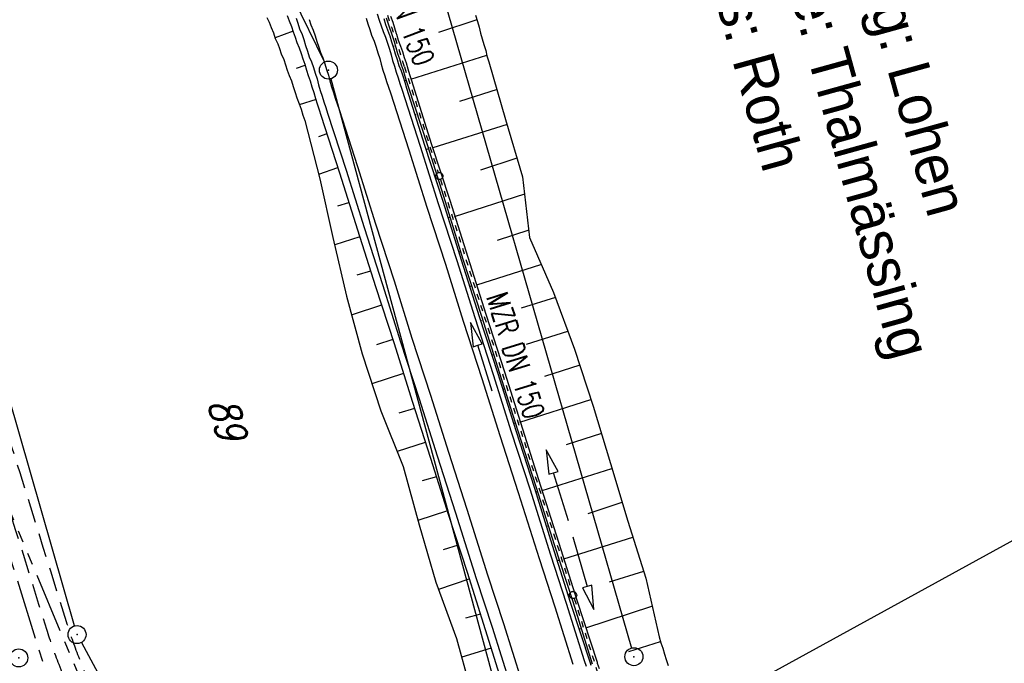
# Model space of a CAD drawing. Extents: x 447258 to 447844, y 441190 to 442763.
# Tile 62 of 123: x 447566 to 447648, y 441744 to 441797. Entities that reach past the tile are written whole.
import ezdxf

# ---------------------------------------------------------------- set-up
doc = ezdxf.new("R2010")
doc.units = 0
doc.header["$LTSCALE"] = 2
doc.header["$MEASUREMENT"] = 0
for name, pattern in [('AUSGEZOGEN', [0]), ('GESTRICH-X2', [1.5, 1, -0.5]), ('PHANTOMX2', [5, 2.5, -0.5, 0.5, -0.5, 0.5, -0.5]), ('STRICHLINIEX2', [0.5, 0.25, -0.25])]:
    doc.linetypes.add(name, pattern=pattern)
doc.layers.get('0').update_dxf_attribs({"linetype": 'AUSGEZOGEN'})
for name, color, linetype in [('207-FLSTNR', 8, 'AUSGEZOGEN'), ('207-GRENZL', 8, 'AUSGEZOGEN'), ('207-GRENZP', 8, 'AUSGEZOGEN'), ('207-GRENZP-BAB', 7, 'AUSGEZOGEN'), ('BOESCHG', 250, 'AUSGEZOGEN'), ('DB-Wegboeschungen', 15, 'CONTINUOUS'), ('DB-Wege', 15, 'CONTINUOUS'), ('DB-Wegleitungen', 15, 'CONTINUOUS'), ('FBRTOP', 250, 'AUSGEZOGEN'), ('Lichtwellenleiter COLT', 46, 'PHANTOMX2'), ('Lichtwellenleiter GLH', 46, 'PHANTOMX2'), ('SCHRIFT', 7, 'AUSGEZOGEN'), ('WEG', 250, 'GESTRICH-X2')]:
    doc.layers.add(name, color=color, linetype=linetype)
doc.styles.add('ROMANS', font='romans.shx', dxfattribs={"width": 0.8})
doc.styles.add('UNIR-H', font='unir_h.shx', dxfattribs={"width": 0.8})

# ---------------------------------------------------------------- blocks, each defined once
blk = doc.blocks.new('GST')
at = {"color": 0}
blk.add_circle((0, 0), 0.75, dxfattribs=at)
blk.add_point((0, 0), dxfattribs=at)

msp = doc.modelspace()

# ---------------------------------------------------------------- linework, layer by layer
at = {"layer": '207-GRENZL'}
for p, q in [((447581.239, 441814.475), (447591.291, 441793.874)), ((447597.728, 441811.36), (447616.882, 441745.01)), ((447570.453, 441746.851), (447555.137, 441800.109)), ((447591.817, 441792.476), (447605.664, 441741.404)), ((447667.392, 441764.229), (447619.107, 441737.76)), ((447571.02, 441745.472), (447587.98, 441714.458))]:
    msp.add_line(p, q, dxfattribs=at)
at = {"layer": 'BOESCHG'}
msp.add_lwpolyline([(447490.874, 441774.634, 0.000732), (447503.191, 441735.269, 0.001058), (447504.239, 441731.961, 0.000049), (447527.037, 441660.553, 0.012987), (447548.526, 441598.847, 0.008782), (447584.24, 441509.076)], format="xyb", dxfattribs=at)
at = {"layer": 'DB-Wegboeschungen', "linetype": 'Continuous'}
for p, q in [((447586.493, 441797.594), (447586.693, 441797.194)), ((447586.693, 441797.194), (447586.843, 441796.744)), ((447588.193, 441797.744), (447588.343, 441797.294)), ((447588.343, 441797.294), (447588.543, 441796.844)), ((447596.243, 441797.494), (447596.393, 441796.994)), ((447596.443, 441797.544), (447596.593, 441797.044)), ((447596.793, 441797.694), (447596.993, 441797.194)), ((447596.993, 441797.194), (447597.279, 441796.239)), ((447603.993, 441797.393), (447600.793, 441796.343)), ((447603.893, 441797.793), (447604.043, 441797.243)), ((447604.043, 441797.243), (447604.193, 441796.793)), ((447586.843, 441796.744), (447587.043, 441796.294)), ((447588.693, 441796.444), (447587.193, 441795.894)), ((447588.543, 441796.844), (447588.693, 441796.394)), ((447588.693, 441796.394), (447588.843, 441795.944)), ((447596.393, 441796.994), (447596.716, 441796.126)), ((447596.593, 441797.044), (447596.943, 441796.094)), ((447604.193, 441796.793), (447604.293, 441796.293)), ((447587.043, 441796.294), (447587.193, 441795.844)), ((447587.193, 441795.844), (447587.393, 441795.394)), ((447588.843, 441795.944), (447588.993, 441795.494)), ((447596.716, 441796.126), (447596.743, 441796.044)), ((447596.743, 441796.044), (447596.893, 441795.544)), ((447596.893, 441795.544), (447597.043, 441795.044)), ((447596.943, 441796.094), (447597.093, 441795.594)), ((447597.093, 441795.594), (447597.243, 441795.094)), ((447597.279, 441796.239), (447597.293, 441796.194)), ((447597.293, 441796.194), (447597.443, 441795.694)), ((447597.443, 441795.694), (447597.643, 441795.194)), ((447604.293, 441796.293), (447604.443, 441795.793)), ((447604.443, 441795.793), (447604.593, 441795.343)), ((447587.393, 441795.394), (447587.543, 441794.994)), ((447587.543, 441794.994), (447587.693, 441794.544)), ((447588.993, 441795.494), (447589.193, 441795.044)), ((447589.193, 441795.044), (447589.343, 441794.594)), ((447596.993, 441795.194), (447597.093, 441795.194)), ((447597.043, 441795.044), (447597.193, 441794.544)), ((447597.243, 441795.094), (447597.393, 441794.594)), ((447597.643, 441795.194), (447597.793, 441794.744)), ((447597.793, 441794.744), (447597.943, 441794.244)), ((447604.593, 441795.343), (447604.743, 441794.843)), ((447604.743, 441794.843), (447604.843, 441794.393)), ((447587.693, 441794.544), (447587.893, 441794.094)), ((447587.893, 441794.094), (447588.043, 441793.644)), ((447589.343, 441794.594), (447589.493, 441794.144)), ((447589.493, 441794.144), (447589.643, 441793.694)), ((447597.193, 441794.544), (447597.343, 441794.094)), ((447597.343, 441794.094), (447597.493, 441793.594)), ((447597.393, 441794.594), (447597.543, 441794.144)), ((447597.543, 441794.144), (447597.693, 441793.644)), ((447597.943, 441794.244), (447598.093, 441793.794)), ((447598.493, 441792.443), (447604.843, 441794.443)), ((447604.843, 441794.393), (447604.993, 441793.893)), ((447604.993, 441793.893), (447606.393, 441789.093)), ((447588.043, 441793.644), (447588.193, 441793.194)), ((447588.193, 441793.194), (447588.343, 441792.744)), ((447589.643, 441793.594), (447588.943, 441793.344)), ((447589.643, 441793.694), (447589.793, 441793.194)), ((447589.793, 441793.194), (447589.943, 441792.744)), ((447597.493, 441793.594), (447597.693, 441793.144)), ((447597.693, 441793.644), (447597.843, 441793.194)), ((447597.693, 441793.144), (447597.843, 441792.644)), ((447597.843, 441793.194), (447597.993, 441792.694)), ((447598.093, 441793.794), (447598.243, 441793.294)), ((447598.243, 441793.294), (447598.393, 441792.843)), ((447588.343, 441792.744), (447588.543, 441792.294)), ((447588.543, 441792.294), (447588.693, 441791.844)), ((447589.943, 441792.744), (447590.093, 441792.294)), ((447590.093, 441792.294), (447590.243, 441791.794)), ((447597.843, 441792.644), (447597.993, 441792.194)), ((447597.943, 441792.294), (447598.093, 441792.394)), ((447597.993, 441792.694), (447598.143, 441792.244)), ((447598.393, 441792.843), (447598.543, 441792.343)), ((447598.543, 441792.343), (447598.693, 441791.893)), ((447588.693, 441791.844), (447588.843, 441791.344)), ((447590.243, 441791.794), (447590.393, 441791.344)), ((447597.993, 441792.194), (447598.143, 441791.694)), ((447598.143, 441792.244), (447598.293, 441791.744)), ((447598.143, 441791.694), (447599.643, 441786.943)), ((447598.293, 441791.744), (447599.843, 441786.993)), ((447598.693, 441791.893), (447600.193, 441787.093)), ((447605.693, 441791.593), (447602.543, 441790.593)), ((447588.843, 441791.344), (447588.993, 441790.894)), ((447588.993, 441790.894), (447589.193, 441790.394)), ((447590.593, 441790.744), (447589.193, 441790.294)), ((447590.393, 441791.344), (447590.543, 441790.844)), ((447590.543, 441790.844), (447590.693, 441790.394)), ((447589.193, 441790.394), (447589.343, 441789.944)), ((447589.343, 441789.944), (447589.493, 441789.444)), ((447590.693, 441790.394), (447590.843, 441789.894)), ((447590.843, 441789.894), (447590.993, 441789.444)), ((447589.493, 441789.444), (447589.643, 441788.994)), ((447589.643, 441788.994), (447590.892, 441784.144)), ((447590.993, 441789.444), (447592.542, 441784.644)), ((447598.843, 441789.443), (447598.943, 441789.493)), ((447606.393, 441789.093), (447607.792, 441784.293)), ((447600.343, 441786.743), (447606.543, 441788.693)), ((447591.493, 441787.894), (447590.793, 441787.644)), ((447599.643, 441786.943), (447601.192, 441782.193)), ((447599.743, 441786.593), (447599.943, 441786.643)), ((447599.843, 441786.993), (447601.342, 441782.243)), ((447600.193, 441787.093), (447601.742, 441782.343)), ((447607.342, 441785.843), (447604.292, 441784.843)), ((447592.392, 441785.044), (447590.792, 441784.494)), ((447590.892, 441784.144), (447591.992, 441779.244)), ((447592.542, 441784.644), (447594.042, 441779.894)), ((447607.792, 441784.293), (447608.392, 441779.243)), ((447600.692, 441783.743), (447600.742, 441783.743)), ((447602.142, 441780.993), (447607.992, 441782.893)), ((447593.292, 441782.144), (447592.392, 441781.844)), ((447601.192, 441782.193), (447602.692, 441777.393)), ((447601.342, 441782.243), (447602.842, 441777.443)), ((447601.742, 441782.343), (447603.242, 441777.593)), ((447601.592, 441780.893), (447601.742, 441780.943)), ((447591.992, 441779.244), (447593.142, 441774.344)), ((447594.242, 441779.294), (447592.142, 441778.644)), ((447594.042, 441779.894), (447595.542, 441775.144)), ((447608.342, 441779.843), (447605.692, 441778.993)), ((447608.392, 441779.243), (447610.392, 441774.643)), ((447602.492, 441778.043), (447602.592, 441778.043)), ((447603.242, 441777.593), (447604.742, 441772.843)), ((447602.692, 441777.393), (447604.192, 441772.643)), ((447602.842, 441777.443), (447604.392, 441772.693)), ((447603.992, 441775.293), (447609.342, 441776.993)), ((447595.142, 441776.444), (447593.992, 441776.094)), ((447595.542, 441775.144), (447597.091, 441770.394)), ((447603.392, 441775.143), (447603.592, 441775.243)), ((447593.142, 441774.344), (447594.441, 441769.544)), ((447610.542, 441774.243), (447607.692, 441773.343)), ((447610.392, 441774.643), (447612.141, 441769.943)), ((447596.042, 441773.594), (447593.592, 441772.794)), ((447604.192, 441772.643), (447605.741, 441767.893)), ((447604.392, 441772.693), (447605.891, 441767.943)), ((447604.742, 441772.843), (447606.291, 441768.043)), ((447604.342, 441772.293), (447604.392, 441772.343)), ((447608.127, 441770.338), (447611.592, 441771.443)), ((447596.991, 441770.744), (447595.641, 441770.294)), ((447597.091, 441770.394), (447598.591, 441765.593)), ((447594.441, 441769.544), (447595.991, 441764.794)), ((447605.241, 441769.443), (447605.391, 441769.493)), ((447612.141, 441769.943), (447613.691, 441765.192)), ((447612.591, 441768.593), (447609.641, 441767.643)), ((447597.891, 441767.894), (447595.241, 441767.044)), ((447605.741, 441767.893), (447607.241, 441763.143)), ((447605.891, 441767.943), (447607.391, 441763.193)), ((447606.291, 441768.043), (447607.791, 441763.293)), ((447606.141, 441766.593), (447606.241, 441766.593)), ((447598.591, 441765.593), (447600.141, 441760.843)), ((447607.591, 441763.843), (447613.491, 441765.743)), ((447613.691, 441765.192), (447615.141, 441760.392)), ((447595.991, 441764.794), (447597.841, 441760.144)), ((447598.791, 441764.993), (447597.491, 441764.594)), ((447607.041, 441763.743), (447607.241, 441763.793)), ((447607.241, 441763.143), (447608.791, 441758.343)), ((447607.391, 441763.193), (447608.941, 441758.393)), ((447607.791, 441763.293), (447609.291, 441758.543)), ((447614.391, 441762.892), (447611.441, 441761.943)), ((447599.691, 441762.143), (447597.341, 441761.394)), ((447610.763, 441759.74), (447609.787, 441761.53)), ((447609.787, 441761.53), (447610, 441759.502)), ((447600.141, 441760.843), (447601.641, 441756.093)), ((447607.991, 441760.893), (447608.041, 441760.893)), ((447615.141, 441760.392), (447616.59, 441755.592)), ((447597.841, 441760.144), (447599.19, 441755.293)), ((447609.441, 441758.143), (447615.241, 441759.992)), ((447610, 441759.502), (447610.382, 441759.621)), ((447610.382, 441759.621), (447610.763, 441759.74)), ((447611.63, 441755.613), (447610.382, 441759.621)), ((447600.641, 441759.293), (447599.441, 441758.943)), ((447608.791, 441758.343), (447610.29, 441753.593)), ((447608.891, 441757.993), (447609.041, 441758.093)), ((447608.941, 441758.393), (447610.44, 441753.643)), ((447609.291, 441758.543), (447610.84, 441753.743)), ((447616.091, 441757.142), (447613.241, 441756.193)), ((447601.541, 441756.443), (447599.09, 441755.643)), ((447601.641, 441756.093), (447603.19, 441751.343)), ((447616.59, 441755.592), (447618.09, 441750.842)), ((447599.19, 441755.293), (447600.59, 441750.493)), ((447609.79, 441755.143), (447609.89, 441755.193)), ((447610.84, 441753.743), (447612.34, 441748.993)), ((447611.24, 441752.443), (447616.99, 441754.242)), ((447611.997, 441754.274), (447613.203, 441750.15)), ((447602.44, 441753.593), (447601.19, 441753.193)), ((447610.29, 441753.593), (447611.79, 441748.843)), ((447610.44, 441753.643), (447611.99, 441748.893)), ((447610.69, 441752.293), (447610.84, 441752.343)), ((447603.19, 441751.343), (447604.69, 441746.543)), ((447617.89, 441751.392), (447615.04, 441750.492)), ((447600.59, 441750.493), (447602.29, 441745.793)), ((447603.34, 441750.743), (447600.79, 441749.893)), ((447618.09, 441750.842), (447619.19, 441745.942)), ((447613.203, 441750.15), (447612.819, 441750.038)), ((447612.819, 441750.038), (447613.764, 441748.23)), ((447613.587, 441750.262), (447613.203, 441750.15)), ((447613.764, 441748.23), (447613.587, 441750.262)), ((447611.64, 441749.443), (447611.69, 441749.493)), ((447611.79, 441748.843), (447613.437, 441743.77)), ((447611.99, 441748.893), (447613.618, 441743.707)), ((447612.34, 441748.993), (447614.015, 441743.826)), ((447613.09, 441746.693), (447618.59, 441748.492)), ((447604.29, 441747.843), (447603.04, 441747.493)), ((447604.69, 441746.543), (447606.19, 441741.793)), ((447612.54, 441746.593), (447612.69, 441746.643)), ((447602.29, 441745.793), (447603.639, 441740.993)), ((447619.29, 441745.542), (447616.64, 441744.692)), ((447619.19, 441745.942), (447619.34, 441745.442)), ((447605.19, 441744.993), (447602.74, 441744.243)), ((447619.34, 441745.442), (447619.49, 441744.992)), ((447619.49, 441744.992), (447619.64, 441744.492)), ((447614.015, 441743.826), (447614.04, 441743.742)), ((447619.64, 441744.492), (447619.79, 441744.042)), ((447619.79, 441744.042), (447619.94, 441743.542)), ((447613.437, 441743.77), (447613.49, 441743.593)), ((447614.04, 441743.742), (447614.19, 441743.292))]:
    msp.add_line(p, q, dxfattribs=at)
at = {"layer": 'DB-Wege', "linetype": 'Continuous'}
for p, q in [((447588.926, 441797.531), (447589.065, 441797.103)), ((447590.016, 441797.412), (447590.155, 441796.984)), ((447594.761, 441797.534), (447594.915, 441797.059)), ((447595.696, 441797.891), (447595.866, 441797.368)), ((447595.866, 441797.368), (447596.021, 441796.892)), ((447589.065, 441797.103), (447589.219, 441796.628)), ((447589.219, 441796.628), (447589.421, 441796.168)), ((447590.155, 441796.984), (447590.357, 441796.524)), ((447590.357, 441796.524), (447590.512, 441796.049)), ((447594.915, 441797.059), (447595.069, 441796.583)), ((447595.069, 441796.583), (447595.224, 441796.108)), ((447596.021, 441796.892), (447596.175, 441796.416)), ((447596.175, 441796.416), (447596.377, 441795.956)), ((447589.421, 441796.168), (447589.561, 441795.74)), ((447589.561, 441795.74), (447589.715, 441795.264)), ((447590.512, 441796.049), (447590.666, 441795.573)), ((447590.666, 441795.573), (447590.821, 441795.098)), ((447595.224, 441796.108), (447595.441, 441795.6)), ((447595.441, 441795.6), (447595.596, 441795.124)), ((447596.377, 441795.956), (447596.547, 441795.433)), ((447589.715, 441795.264), (447589.869, 441794.789)), ((447589.869, 441794.789), (447590.024, 441794.313)), ((447590.821, 441795.098), (447590.96, 441794.67)), ((447595.596, 441795.124), (447595.75, 441794.649)), ((447596.547, 441795.433), (447596.702, 441794.958)), ((447596.702, 441794.958), (447596.856, 441794.482)), ((447590.024, 441794.313), (447590.211, 441793.901)), ((447590.211, 441793.901), (447590.365, 441793.425)), ((447590.96, 441794.67), (447591.162, 441794.21)), ((447591.162, 441794.21), (447591.316, 441793.734)), ((447595.75, 441794.649), (447595.905, 441794.173)), ((447595.905, 441794.173), (447596.012, 441793.682)), ((447596.856, 441794.482), (447596.963, 441793.991)), ((447596.963, 441793.991), (447597.117, 441793.516)), ((447590.365, 441793.425), (447590.519, 441792.95)), ((447591.316, 441793.734), (447591.471, 441793.258)), ((447591.471, 441793.258), (447591.625, 441792.783)), ((447596.012, 441793.682), (447596.166, 441793.207)), ((447596.166, 441793.207), (447596.321, 441792.731)), ((447597.117, 441793.516), (447597.272, 441793.04)), ((447590.519, 441792.95), (447590.674, 441792.474)), ((447590.674, 441792.474), (447590.781, 441791.983)), ((447591.625, 441792.783), (447591.732, 441792.292)), ((447591.732, 441792.292), (447591.886, 441791.816)), ((447596.321, 441792.731), (447596.475, 441792.256)), ((447596.475, 441792.256), (447596.63, 441791.78)), ((447597.272, 441793.04), (447597.426, 441792.565)), ((447597.426, 441792.565), (447597.581, 441792.089)), ((447590.781, 441791.983), (447590.935, 441791.508)), ((447590.935, 441791.508), (447591.09, 441791.032)), ((447591.886, 441791.816), (447592.041, 441791.341)), ((447596.63, 441791.78), (447596.784, 441791.305)), ((447597.581, 441792.089), (447597.735, 441791.614)), ((447597.735, 441791.614), (447599.28, 441786.858)), ((447591.09, 441791.032), (447591.244, 441790.556)), ((447592.041, 441791.341), (447592.195, 441790.865)), ((447592.195, 441790.865), (447592.35, 441790.39)), ((447596.784, 441791.305), (447598.329, 441786.549)), ((447591.244, 441790.556), (447591.399, 441790.081)), ((447591.399, 441790.081), (447591.553, 441789.605)), ((447592.35, 441790.39), (447592.504, 441789.914)), ((447592.504, 441789.914), (447594.049, 441785.159)), ((447591.553, 441789.605), (447593.098, 441784.85)), ((447598.329, 441786.549), (447599.826, 441781.778)), ((447599.28, 441786.858), (447600.777, 441782.087)), ((447594.049, 441785.159), (447595.546, 441780.388)), ((447593.098, 441784.85), (447594.595, 441780.079)), ((447599.826, 441781.778), (447601.371, 441777.023)), ((447600.777, 441782.087), (447602.322, 441777.332)), ((447594.595, 441780.079), (447596.14, 441775.324)), ((447595.546, 441780.388), (447597.091, 441775.633)), ((447601.371, 441777.023), (447602.868, 441772.252)), ((447602.322, 441777.332), (447603.819, 441772.561)), ((447596.14, 441775.324), (447597.637, 441770.553)), ((447597.091, 441775.633), (447598.588, 441770.862)), ((447603.819, 441772.561), (447605.364, 441767.806)), ((447602.868, 441772.252), (447604.413, 441767.497)), ((447597.637, 441770.553), (447599.182, 441765.798)), ((447598.588, 441770.862), (447600.133, 441766.106)), ((447605.364, 441767.806), (447606.861, 441763.035)), ((447604.413, 441767.497), (447605.91, 441762.726)), ((447600.133, 441766.106), (447601.63, 441761.336)), ((447599.182, 441765.798), (447600.679, 441761.027)), ((447605.91, 441762.726), (447607.455, 441757.971)), ((447606.861, 441763.035), (447608.406, 441758.28)), ((447601.63, 441761.336), (447603.175, 441756.58)), ((447600.679, 441761.027), (447602.224, 441756.271)), ((447607.455, 441757.971), (447609.186, 441752.481)), ((447608.406, 441758.28), (447610.139, 441752.784)), ((447602.224, 441756.271), (447603.945, 441750.811)), ((447603.175, 441756.58), (447604.898, 441751.115)), ((447609.186, 441752.481), (447610.497, 441748.444)), ((447610.139, 441752.784), (447611.448, 441748.753)), ((447603.945, 441750.811), (447605.266, 441746.745)), ((447604.898, 441751.115), (447606.217, 441747.054)), ((447611.448, 441748.753), (447612.945, 441743.982)), ((447610.497, 441748.444), (447611.994, 441743.674)), ((447605.266, 441746.745), (447606.763, 441741.974)), ((447606.217, 441747.054), (447607.714, 441742.283)), ((447612.945, 441743.982), (447613.1, 441743.507))]:
    msp.add_line(p, q, dxfattribs=at)
at = {"layer": 'DB-Wegleitungen', "linetype": 'STRICHLINIEX2'}
for p, q in [((447597.958, 441793.482), (447600.78, 441784.654)), ((447600.963, 441784.082), (447611.932, 441749.721)), ((447612.119, 441749.15), (447614.873, 441740.379))]:
    msp.add_line(p, q, dxfattribs=at)
at = {"layer": 'DB-Wegleitungen', "linetype": 'Continuous'}
for p, q in [((447604.453, 441770.373), (447603.476, 441772.163)), ((447603.476, 441772.163), (447603.689, 441770.135)), ((447603.689, 441770.135), (447604.071, 441770.254)), ((447604.071, 441770.254), (447604.453, 441770.373)), ((447605.261, 441766.435), (447604.071, 441770.254))]:
    msp.add_line(p, q, dxfattribs=at)
at = {"layer": 'DB-Wegleitungen', "linetype": 'STRICHLINIEX2'}
msp.add_ellipse((447491.378, 441761.204), major_axis=(-29.35, 107.423), ratio=1, start_param=-1.543434, end_param=-1.302214, dxfattribs=at)
at = {"layer": 'DB-Wegleitungen', "linetype": 'Continuous'}
for centre in [(447600.871, 441784.368), (447612.023, 441749.435)]:
    msp.add_ellipse(centre, major_axis=(-0.212, 0.212), ratio=1, start_param=2.623338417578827, end_param=8.906523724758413, dxfattribs=at)
at = {"layer": 'FBRTOP'}
msp.add_lwpolyline([(447621.839, 441538.198, 0.000001), (447626.135, 441528.445, 0.000001), (447630.882, 441517.668)], format="xyb", dxfattribs=at)
at = {"layer": 'Lichtwellenleiter COLT', "flags": 128}
msp.add_lwpolyline([(447442.96, 442335.557), (447456.7, 442249.29), (447463.6, 442209.09), (447469.32, 442174.78), (447469.36, 442166.151), (447470.01, 442158.25), (447478.55, 442083.31), (447480.14, 442073.68), (447482.71, 442066.62), (447489.76, 442034.75), (447494.21, 442009.95), (447495.29, 441993.16), (447497.59, 441980.16), (447507.01, 441951.68), (447515.71, 441920.25), (447518.26, 441903.22), (447520.43, 441896.13), (447523.64, 441884.43), (447526.37, 441878.79), (447528.11, 441866.61), (447535.41, 441848.78), (447549.9, 441801.26), (447568.27, 441742.34), (447581.42, 441716.38), (447612.07, 441661.31), (447621.06, 441647.3), (447628.35, 441633.93), (447651.39, 441582.52), (447667.47, 441546.03), (447670.34, 441536.67), (447673.43, 441498.26), (447664.89, 441495.23), (447661.03, 441486.35), (447675.09, 441449.74), (447687.91, 441416.57), (447692.3, 441403.5), (447701.96, 441375.5), (447703.056, 441372.658), (447718.41, 441332.85), (447728.05, 441307.18), (447736.09, 441285.14), (447740.65, 441276.91), (447753.75, 441244.43), (447753.961, 441243.938)], dxfattribs=at)
at = {"layer": 'Lichtwellenleiter GLH', "flags": 128}
msp.add_lwpolyline([(447443.04, 442335.579), (447446.805, 442314.878), (447447.202, 442307.726), (447447.035, 442305.663), (447448.105, 442303.179), (447455.853, 442257.883), (447455.973, 442254.994), (447459.182, 442233.704), (447462.547, 442212.489), (447466.159, 442189.433), (447469.204, 442166.064), (447470.01, 442158.25), (447477.849, 442087.756), (447478.831, 442082.344), (447479.744, 442076.075), (447482.71, 442066.62), (447482.866, 442066.064), (447485.146, 442052.08), (447487.034, 442045.024), (447495.36, 441997.645), (447495.603, 441995.693), (447495.209, 441993.321), (447496.284, 441982.821), (447499.097, 441971.423), (447507.795, 441945.91), (447510.425, 441935.505), (447513.476, 441923.434), (447517.904, 441903.132), (447521.941, 441888.796), (447544.368, 441820.369), (447557.569, 441774.31), (447581.166, 441717.983), (447600.457, 441683.636), (447618.3, 441651.867), (447628.983, 441630.357), (447653.543, 441577.923), (447660.352, 441562.951), (447664.557, 441553.744), (447668.65, 441544.501), (447669.801, 441541.079), (447661.429, 441483.757), (447662.612, 441481.552), (447669.396, 441464.067), (447675.656, 441448.302), (447681.09, 441434.845), (447685.339, 441422.75), (447689.146, 441411.07), (447689.921, 441408.693), (447693.538, 441400.577), (447697.253, 441388.481), (447698.59, 441384.754), (447711.275, 441353.274), (447728.897, 441302.547), (447734.682, 441288.069), (447738.281, 441281.653), (447743.226, 441270.195), (447752.442, 441247.185), (447753.822, 441243.9)], dxfattribs=at)
at = {"layer": 'WEG', "flags": 128}
for points in [[(447624.351, 441650.6, -0.0105), (447618.517, 441656.71, -0.058515), (447617.627, 441657.944), (447595.655, 441697.451), (447577.722, 441729.695, -0.016179), (447573.8, 441737.318, -0.018308), (447570.806, 441744.278, -0.016493), (447569.79, 441747.182, -0.001461), (447559.503, 441780.352, -0.004759), (447558.098, 441785.089, -0.001936), (447554.801, 441796.779)], [(447622.116, 441648.506, -0.005118), (447617.03, 441655.577, -0.026449), (447616.133, 441657.006), (447595.108, 441694.81), (447576.155, 441728.889, -0.016179), (447572.183, 441736.609, -0.018371), (447569.162, 441743.634, -0.01643), (447568.137, 441746.565, -0.001463), (447557.815, 441779.846, -0.004756), (447556.409, 441784.585, -0.001933), (447553.107, 441796.294)]]:
    msp.add_lwpolyline(points, format="xyb", dxfattribs=at)

# ---------------------------------------------------------------- block references
at = {"layer": '207-GRENZP', "rotation": 285.3280982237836}
for p in [(447591.62, 441793.2), (447570.66, 441746.13), (447617.09, 441744.29)]:
    msp.add_blockref('GST', p, dxfattribs=at)
at = {"layer": '207-GRENZP-BAB', "rotation": 285.3280982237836}
msp.add_blockref('GST', (447565.8, 441744.19), dxfattribs=at)

# ---------------------------------------------------------------- texts
at = {"layer": '207-FLSTNR', "style": 'ROMANS', "oblique": 15, "width": 0.8}
msp.add_text('89', height=2.5, rotation=285.3281, dxfattribs=at).set_placement((447581.545, 441765.458))
at = {"layer": 'DB-Wegleitungen', "linetype": 'Continuous', "style": 'ROMANS', "width": 0.7}
for rotation, oblique, p in [(290.30622, 360, (447595.079, 441803.54)), (287.30622, 0, (447604.775, 441774.287))]:
    msp.add_text('MZR DN 150', height=1.8, rotation=rotation, dxfattribs=dict(at, oblique=oblique)).set_placement(p)
at = {"layer": 'SCHRIFT', "style": 'UNIR-H'}
for s, p in [('Gemarkung: Lohen', (447630.975, 441819.371)), ('Gemeinde: Thalmässing', (447625.072, 441817.737)), ('Landkreis: Roth', (447619.169, 441816.103))]:
    msp.add_text(s, height=3.5, rotation=285.47724, dxfattribs=at).set_placement(p)

doc.saveas('drawing.dxf')
